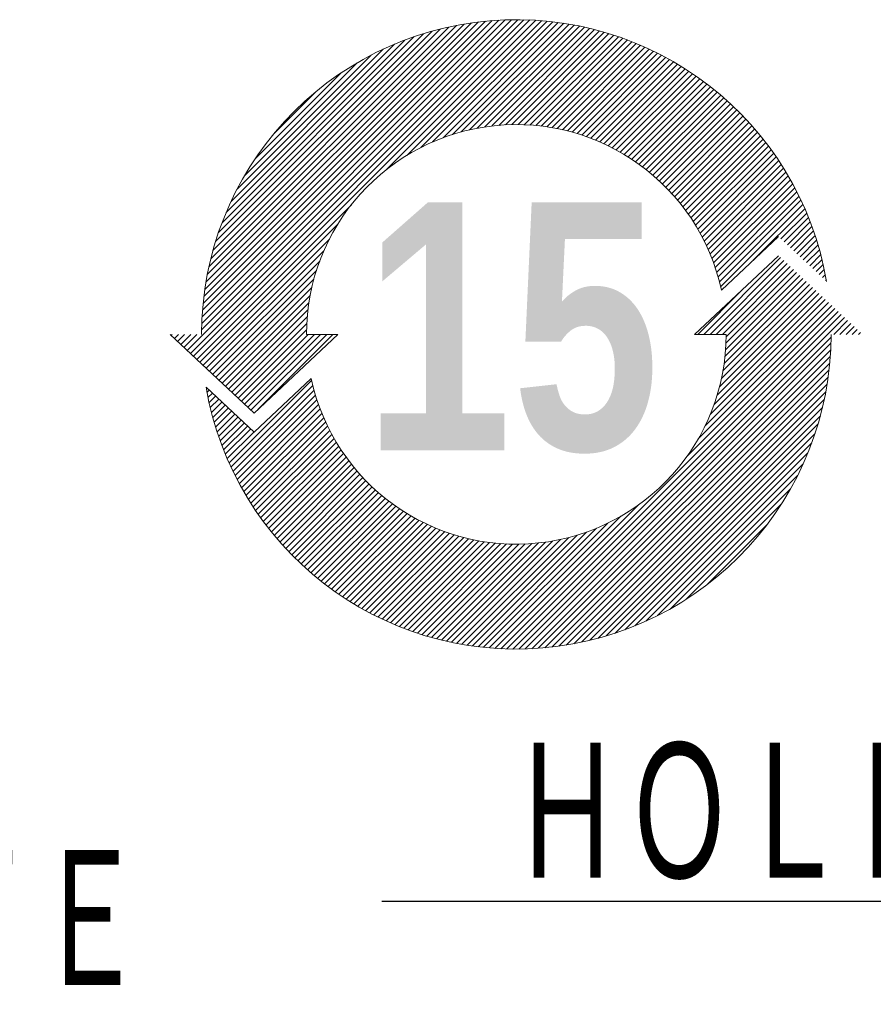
# Model space of a CAD drawing. Header units: millimetres. Extents: x 0 to 1300, y 0 to 891.
# Tile 92 of 142: x 173 to 232, y 725 to 793. Entities that reach past the tile are written whole.
import ezdxf

# ---------------------------------------------------------------- set-up
doc = ezdxf.new("R2010")
doc.units = ezdxf.units.MM
doc.header["$LTSCALE"] = 0.547069
doc.layers.add('NoLayerName_001', color=7, linetype='Continuous')
doc.styles.get("Standard").update_dxf_attribs({"font": 'txt', "bigfont": 'extfont2'})
doc.dimstyles.get("Standard").update_dxf_attribs({"dimtxt": 2.5, "dimasz": 2.5, "dimexe": 1, "dimexo": 1, "dimtad": 1, "dimdec": 3, "dimzin": 0, "dimdsep": 46, "dimtxsty": 'Standard', "dimcen": 2.5, "dimadec": 3, "dimazin": 0, "dimtfac": 0.75, "dimtdec": 3, "dimtmove": 0, "dimatfit": 3, "dimfxl": 1, "dimarcsym": 0})

# ---------------------------------------------------------------- blocks, each defined once
blk = doc.blocks.new('*X157')
at = {"color": 3, "linetype": 'Continuous', "lineweight": 13}
for p, q in [((0.365, 1.369), (7.931, 8.934)), ((0.438, 1.3), (8.07, 8.932)), ((0.511, 1.232), (8.207, 8.928)), ((0.696, 1.841), (7.788, 8.933)), ((0.699, 1.986), (7.643, 8.93)), ((0.706, 2.134), (7.495, 8.923)), ((0.716, 2.285), (7.344, 8.913)), ((0.73, 2.44), (7.189, 8.9)), ((0.747, 2.599), (7.03, 8.882)), ((0.769, 2.762), (6.867, 8.86)), ((0.795, 2.93), (6.699, 8.834)), ((0.826, 3.103), (6.527, 8.803)), ((4.929, 5.508), (8.341, 8.92)), ((5.392, 5.83), (8.473, 8.911)), ((5.713, 6.01), (8.603, 8.899)), ((5.981, 6.136), (8.731, 8.886)), ((6.218, 6.232), (8.856, 8.87)), ((6.434, 6.307), (8.98, 8.852)), ((6.635, 6.366), (9.102, 8.832)), ((6.824, 6.413), (9.222, 8.811)), ((7.003, 6.451), (9.34, 8.788)), ((0.863, 3.281), (6.348, 8.766)), ((0.906, 3.465), (6.164, 8.723)), ((0.956, 3.657), (5.972, 8.673)), ((1.015, 3.857), (5.772, 8.614)), ((7.173, 6.48), (9.456, 8.763)), ((7.337, 6.502), (9.571, 8.736)), ((7.494, 6.517), (9.685, 8.708)), ((7.645, 6.528), (9.796, 8.679)), ((7.792, 6.533), (9.907, 8.648)), ((7.935, 6.534), (10.015, 8.615)), ((8.073, 6.531), (10.123, 8.581)), ((1.083, 4.067), (5.562, 8.546)), ((1.163, 4.288), (5.341, 8.466)), ((1.257, 4.523), (5.106, 8.372)), ((8.207, 6.524), (10.229, 8.545)), ((8.339, 6.514), (10.334, 8.509)), ((8.466, 6.5), (10.437, 8.471)), ((8.591, 6.483), (10.539, 8.431)), ((8.713, 6.464), (10.64, 8.391)), ((8.832, 6.442), (10.739, 8.349)), ((1.37, 4.777), (4.852, 8.26)), ((1.507, 5.056), (4.573, 8.122)), ((8.949, 6.417), (10.837, 8.306)), ((9.063, 6.39), (10.935, 8.261)), ((9.175, 6.36), (11.03, 8.216)), ((9.285, 6.329), (11.125, 8.169)), ((9.392, 6.295), (11.219, 8.121)), ((1.682, 5.372), (4.257, 7.948)), ((9.498, 6.259), (11.311, 8.072)), ((9.601, 6.221), (11.403, 8.022)), ((9.703, 6.181), (11.493, 7.971)), ((9.802, 6.139), (11.582, 7.919)), ((1.921, 5.753), (3.877, 7.709)), ((9.9, 6.095), (11.67, 7.865)), ((9.996, 6.05), (11.757, 7.811)), ((10.09, 6.003), (11.843, 7.755)), ((10.183, 5.954), (11.928, 7.699)), ((10.274, 5.903), (12.012, 7.641)), ((10.363, 5.851), (12.094, 7.583)), ((10.451, 5.797), (12.176, 7.523)), ((10.537, 5.742), (12.257, 7.462)), ((2.333, 6.306), (3.323, 7.296)), ((10.621, 5.685), (12.337, 7.401)), ((10.704, 5.626), (12.416, 7.338)), ((10.785, 5.566), (12.493, 7.274)), ((10.865, 5.505), (12.57, 7.21)), ((10.944, 5.442), (12.646, 7.144)), ((11.02, 5.377), (12.721, 7.078)), ((11.096, 5.311), (12.795, 7.01)), ((11.17, 5.244), (12.867, 6.941)), ((11.242, 5.175), (12.939, 6.872)), ((11.313, 5.104), (13.01, 6.801)), ((11.383, 5.032), (13.08, 6.73)), ((11.451, 4.959), (13.149, 6.657)), ((11.517, 4.884), (13.217, 6.584)), ((11.582, 4.808), (13.284, 6.509)), ((11.646, 4.73), (13.35, 6.434)), ((11.708, 4.65), (13.415, 6.357)), ((11.768, 4.569), (13.479, 6.28)), ((11.827, 4.487), (13.542, 6.201)), ((11.885, 4.403), (13.604, 6.122)), ((11.941, 4.317), (13.665, 6.041)), ((11.995, 4.23), (13.724, 5.96)), ((12.048, 4.142), (13.783, 5.877)), ((12.099, 4.051), (13.841, 5.794)), ((12.148, 3.959), (13.898, 5.709)), ((12.196, 3.866), (13.954, 5.624)), ((12.242, 3.77), (14.009, 5.537)), ((12.286, 3.673), (14.062, 5.449)), ((12.328, 3.574), (14.115, 5.361)), ((12.369, 3.473), (14.167, 5.271)), ((12.408, 3.37), (14.217, 5.18)), ((12.444, 3.265), (14.266, 5.088)), ((12.479, 3.159), (14.315, 4.994)), ((12.511, 3.05), (14.362, 4.9)), ((12.541, 2.938), (14.407, 4.805)), ((0.584, 1.163), (4.121, 4.7)), ((12.569, 2.825), (14.452, 4.708)), ((13.316, 3.43), (14.496, 4.61)), ((13.949, 3.922), (14.538, 4.511)), ((14.022, 3.854), (14.579, 4.41)), ((14.095, 3.785), (14.619, 4.309)), ((0.657, 1.095), (3.799, 4.237)), ((14.168, 3.717), (14.657, 4.206)), ((14.241, 3.648), (14.695, 4.102)), ((0.73, 1.026), (3.619, 3.916)), ((14.314, 3.58), (14.73, 3.996)), ((14.387, 3.511), (14.765, 3.889)), ((0.803, 0.958), (3.493, 3.648)), ((14.46, 3.443), (14.798, 3.781)), ((14.533, 3.375), (14.83, 3.671)), ((0.876, 0.89), (3.397, 3.411)), ((14.606, 3.306), (14.86, 3.56)), ((14.679, 3.238), (14.888, 3.447)), ((0.949, 0.821), (3.322, 3.195)), ((14.752, 3.169), (14.915, 3.332)), ((14.825, 3.101), (14.941, 3.216)), ((1.022, 0.753), (3.263, 2.994)), ((14.898, 3.032), (14.964, 3.099)), ((14.971, 2.964), (14.986, 2.979)), ((1.095, 0.684), (3.216, 2.805)), ((1.168, 0.616), (3.179, 2.627)), ((1.241, 0.547), (3.149, 2.456)), ((1.314, 0.479), (3.127, 2.293)), ((1.387, 0.411), (3.112, 2.135)), ((1.46, 0.342), (3.101, 1.984)), ((1.533, 0.274), (3.096, 1.837)), ((0, 1.711), (0.024, 1.734)), ((0.073, 1.642), (0.165, 1.734)), ((0.146, 1.574), (0.306, 1.734)), ((0.219, 1.505), (0.448, 1.734)), ((0.292, 1.437), (0.589, 1.734)), ((1.606, 0.205), (3.135, 1.734)), ((1.679, 0.137), (3.276, 1.734)), ((1.752, 0.068), (3.418, 1.734)), ((1.825, 0), (3.559, 1.734)), ((1.984, 0.018), (3.7, 1.734))]:
    blk.add_line(p, q, dxfattribs=at)
blk = doc.blocks.new('*X158')
at = {"color": 3, "linetype": 'Continuous', "lineweight": 13}
for p, q in [((11.368, 7.2), (13.124, 8.956)), ((11.509, 7.2), (13.197, 8.887)), ((11.65, 7.2), (13.27, 8.819)), ((11.792, 7.2), (13.343, 8.75)), ((11.872, 6.998), (13.489, 8.614)), ((11.876, 7.143), (13.416, 8.682)), ((11.803, 6.363), (13.781, 8.34)), ((11.83, 6.531), (13.708, 8.408)), ((11.85, 6.692), (13.635, 8.477)), ((11.864, 6.847), (13.562, 8.545)), ((11.226, 7.2), (12.268, 8.241)), ((11.669, 5.805), (14, 8.135)), ((11.725, 6.001), (13.927, 8.203)), ((11.769, 6.187), (13.854, 8.271)), ((11.397, 5.108), (14.218, 7.929)), ((11.512, 5.364), (14.145, 7.998)), ((11.6, 5.594), (14.073, 8.066)), ((6.722, 0.008), (14.437, 7.724)), ((10.985, 4.413), (14.364, 7.792)), ((11.238, 4.808), (14.291, 7.861)), ((6.858, 0.003), (14.51, 7.656)), ((6.996, 0), (14.583, 7.587)), ((14.337, 7.2), (14.656, 7.519)), ((14.479, 7.2), (14.729, 7.45)), ((14.62, 7.2), (14.802, 7.382)), ((14.762, 7.2), (14.875, 7.313)), ((14.903, 7.2), (14.948, 7.245)), ((7.138, 0), (14.276, 7.139)), ((7.282, 0.003), (14.274, 6.995)), ((7.429, 0.008), (14.268, 6.848)), ((7.579, 0.017), (14.259, 6.697)), ((7.733, 0.03), (14.247, 6.543)), ((7.891, 0.046), (14.231, 6.386)), ((0.505, 4.257), (2.394, 6.146)), ((8.052, 0.066), (14.21, 6.224)), ((0, 5.873), (0.05, 5.923)), ((0.55, 4.16), (2.421, 6.031)), ((0.595, 4.064), (2.451, 5.92)), ((8.218, 0.091), (14.186, 6.058)), ((8.389, 0.12), (14.156, 5.887)), ((0.023, 5.755), (0.123, 5.855)), ((0.048, 5.638), (0.196, 5.787)), ((0.075, 5.523), (0.269, 5.718)), ((0.103, 5.41), (0.342, 5.65)), ((0.642, 3.97), (2.482, 5.81)), ((0.69, 3.876), (2.516, 5.702)), ((8.566, 0.155), (14.121, 5.711)), ((0.132, 5.298), (0.415, 5.581)), ((0.163, 5.188), (0.488, 5.513)), ((0.196, 5.079), (0.561, 5.444)), ((0.739, 3.783), (2.552, 5.597)), ((0.789, 3.692), (2.59, 5.493)), ((8.748, 0.196), (14.08, 5.528)), ((0.23, 4.972), (0.634, 5.376)), ((0.266, 4.866), (0.707, 5.308)), ((0.302, 4.761), (0.78, 5.239)), ((0.84, 3.602), (2.63, 5.392)), ((0.892, 3.513), (2.672, 5.292)), ((0.946, 3.425), (2.716, 5.195)), ((8.938, 0.244), (14.032, 5.339)), ((0.34, 4.658), (0.853, 5.171)), ((0.38, 4.556), (0.926, 5.102)), ((0.42, 4.455), (0.999, 5.034)), ((0.462, 4.356), (1.072, 4.965)), ((1, 3.338), (2.761, 5.099)), ((1.056, 3.252), (2.808, 5.004)), ((9.135, 0.3), (13.976, 5.142)), ((1.112, 3.167), (2.857, 4.912)), ((1.17, 3.083), (2.908, 4.821)), ((1.228, 3), (2.96, 4.732)), ((9.341, 0.365), (13.911, 4.935)), ((1.288, 2.918), (3.014, 4.644)), ((1.349, 2.838), (3.069, 4.558)), ((9.559, 0.441), (13.835, 4.718)), ((1.41, 2.758), (3.126, 4.474)), ((1.473, 2.679), (3.185, 4.391)), ((1.537, 2.601), (3.245, 4.309)), ((9.789, 0.53), (13.746, 4.487)), ((1.601, 2.524), (3.306, 4.229)), ((1.667, 2.449), (3.369, 4.151)), ((1.733, 2.374), (3.434, 4.074)), ((10.037, 0.636), (13.64, 4.24)), ((1.801, 2.3), (3.5, 3.999)), ((1.87, 2.227), (3.567, 3.925)), ((1.939, 2.155), (3.636, 3.853)), ((10.307, 0.765), (13.512, 3.97)), ((2.01, 2.085), (3.707, 3.782)), ((2.081, 2.015), (3.779, 3.712)), ((2.154, 1.946), (3.852, 3.644)), ((10.609, 0.926), (13.351, 3.667)), ((2.227, 1.878), (3.927, 3.578)), ((2.302, 1.811), (4.003, 3.513)), ((2.377, 1.745), (4.081, 3.449)), ((2.454, 1.68), (4.161, 3.387)), ((2.531, 1.616), (4.242, 3.326)), ((2.61, 1.553), (4.324, 3.267)), ((2.689, 1.491), (4.408, 3.21)), ((2.77, 1.43), (4.494, 3.154)), ((6.588, 0.016), (9.864, 3.292)), ((10.964, 1.139), (13.137, 3.313)), ((2.851, 1.37), (4.581, 3.1)), ((2.934, 1.311), (4.669, 3.047)), ((3.017, 1.253), (4.76, 2.996)), ((3.102, 1.197), (4.852, 2.947)), ((6.457, 0.026), (9.469, 3.038)), ((3.187, 1.141), (4.945, 2.899)), ((3.274, 1.086), (5.041, 2.853)), ((3.362, 1.032), (5.138, 2.809)), ((3.45, 0.98), (5.237, 2.766)), ((3.54, 0.928), (5.338, 2.726)), ((6.201, 0.053), (8.912, 2.765)), ((6.328, 0.039), (9.169, 2.88)), ((11.434, 1.468), (12.809, 2.842)), ((3.631, 0.878), (5.441, 2.687)), ((3.723, 0.828), (5.546, 2.651)), ((3.817, 0.78), (5.652, 2.616)), ((3.911, 0.733), (5.761, 2.583)), ((4.006, 0.687), (5.873, 2.553)), ((4.103, 0.642), (5.986, 2.525)), ((4.201, 0.599), (6.102, 2.5)), ((5.712, 0.13), (8.09, 2.508)), ((5.832, 0.108), (8.275, 2.552)), ((5.953, 0.088), (8.472, 2.607)), ((6.076, 0.07), (8.683, 2.676)), ((4.3, 0.557), (6.22, 2.477)), ((4.401, 0.516), (6.341, 2.456)), ((4.502, 0.476), (6.465, 2.439)), ((4.605, 0.437), (6.592, 2.424)), ((4.709, 0.4), (6.722, 2.413)), ((4.815, 0.364), (6.856, 2.405)), ((4.922, 0.33), (6.993, 2.4)), ((5.03, 0.297), (7.134, 2.4)), ((5.14, 0.265), (7.279, 2.404)), ((5.251, 0.235), (7.429, 2.413)), ((5.364, 0.206), (7.584, 2.427)), ((5.479, 0.179), (7.746, 2.447)), ((5.595, 0.154), (7.914, 2.473))]:
    blk.add_line(p, q, dxfattribs=at)

msp = doc.modelspace()

# ---------------------------------------------------------------- linework, layer by layer
at = {"layer": 'NoLayerName_001', "color": 7, "linetype": 'Continuous', "lineweight": 13}
for p, q in [((225.3667, 778.18), (221.4428, 774.5013)), ((225.3667, 778.18), (221.4428, 774.5013)), ((225.3667, 778.18), (221.4428, 774.5013)), ((225.3667, 778.18), (221.4428, 774.5013)), ((225.3667, 776.8641), (219.6067, 771.4641)), ((225.3667, 776.8641), (219.6067, 771.4641)), ((225.3667, 776.8641), (219.6067, 771.4641)), ((225.3667, 776.8641), (219.6067, 771.4641)), ((183.6067, 771.4641), (189.3667, 766.0641)), ((183.6067, 771.4641), (189.3667, 766.0641)), ((183.6067, 771.4641), (189.3667, 766.0641)), ((183.6067, 771.4641), (189.3667, 766.0641)), ((189.3667, 766.0641), (195.1267, 771.4641)), ((189.3667, 766.0641), (195.1267, 771.4641)), ((189.3667, 766.0641), (195.1267, 771.4641)), ((189.3667, 766.0641), (195.1267, 771.4641)), ((192.9667, 771.4641), (195.1267, 771.4641)), ((192.9667, 771.4641), (195.1267, 771.4641)), ((192.9667, 771.4641), (195.1267, 771.4641)), ((192.9667, 771.4641), (195.1267, 771.4641)), ((221.7667, 771.4641), (219.6067, 771.4641)), ((221.7667, 771.4641), (219.6067, 771.4641)), ((221.7667, 771.4641), (219.6067, 771.4641)), ((221.7667, 771.4641), (219.6067, 771.4641)), ((186.0737, 767.8354), (189.3667, 764.7482)), ((186.0737, 767.8354), (189.3667, 764.7482)), ((186.0737, 767.8354), (189.3667, 764.7482)), ((186.0737, 767.8354), (189.3667, 764.7482)), ((189.3667, 764.7482), (193.2907, 768.4269)), ((189.3667, 764.7482), (193.2907, 768.4269)), ((189.3667, 764.7482), (193.2907, 768.4269)), ((189.3667, 764.7482), (193.2907, 768.4269))]:
    msp.add_line(p, q, dxfattribs=at)
for radius, start, end in [(21.6, 9.671286, 180), (21.6, 9.671286, 180), (21.6, 9.671286, 180), (21.6, 9.671286, 180), (14.4, 12.176102, 180), (14.4, 12.176102, 180), (14.4, 12.176102, 180), (14.4, 12.176102, 180), (21.6, 189.671286, 0), (21.6, 189.671286, 0), (21.6, 189.671286, 0), (21.6, 189.671286, 0), (14.4, 192.176102, 0), (14.4, 192.176102, 0), (14.4, 192.176102, 0), (14.4, 192.176102, 0)]:
    msp.add_arc((207.3667, 771.4641), radius, start, end, dxfattribs=at)

# ---------------------------------------------------------------- block references
at = {"layer": 'NoLayerName_001', "xscale": 3, "yscale": 3, "zscale": 3}
for name, p in [('*X157', (183.682, 766.2613)), ('*X158', (186.1366, 749.8649))]:
    msp.add_blockref(name, p, dxfattribs=at)

# ---------------------------------------------------------------- texts
at = {"layer": 'NoLayerName_001', "color": 190, "lineweight": 25, "insert": (207.0635, 771.9017), "char_height": 17.014925, "attachment_point": 5, "line_spacing_factor": 1.608}
msp.add_mtext('\\fImpact|b0|c0|p34;\\A1;15', dxfattribs=at)
at = {"layer": 'NoLayerName_001', "color": 3, "linetype": 'Continuous', "lineweight": 13, "char_height": 10.5, "attachment_point": 9, "line_spacing_factor": 0.6}
for s, insert in [('\\A1;\\W0.6667;ＨＯＬＤＩＮＧ\u3000ＢＲＡＫＥ', (307.1153, 733.1589)), ('\\A1;\\W0.6667;ＮＡＭＥ\u3000ＰＬＡＴＥ', (181.935, 725.791))]:
    msp.add_mtext(s, dxfattribs=dict(at, insert=insert))

# ---------------------------------------------------------------- leaders
at = {"layer": 'NoLayerName_001', "color": 3, "linetype": 'Continuous', "lineweight": 13, "annotation_type": 0, "has_hookline": 1, "hookline_direction": 1, "text_width": 108.9814}
msp.add_leader([(381.7238, 704.4865), (313.7403, 732.5339), (307.7403, 732.5339)], dimstyle='Standard', override={"dimtxt": 10.5, "dimasz": 6, "dimldrblk": 'OPEN30'}, dxfattribs=at)

doc.saveas('drawing.dxf')
